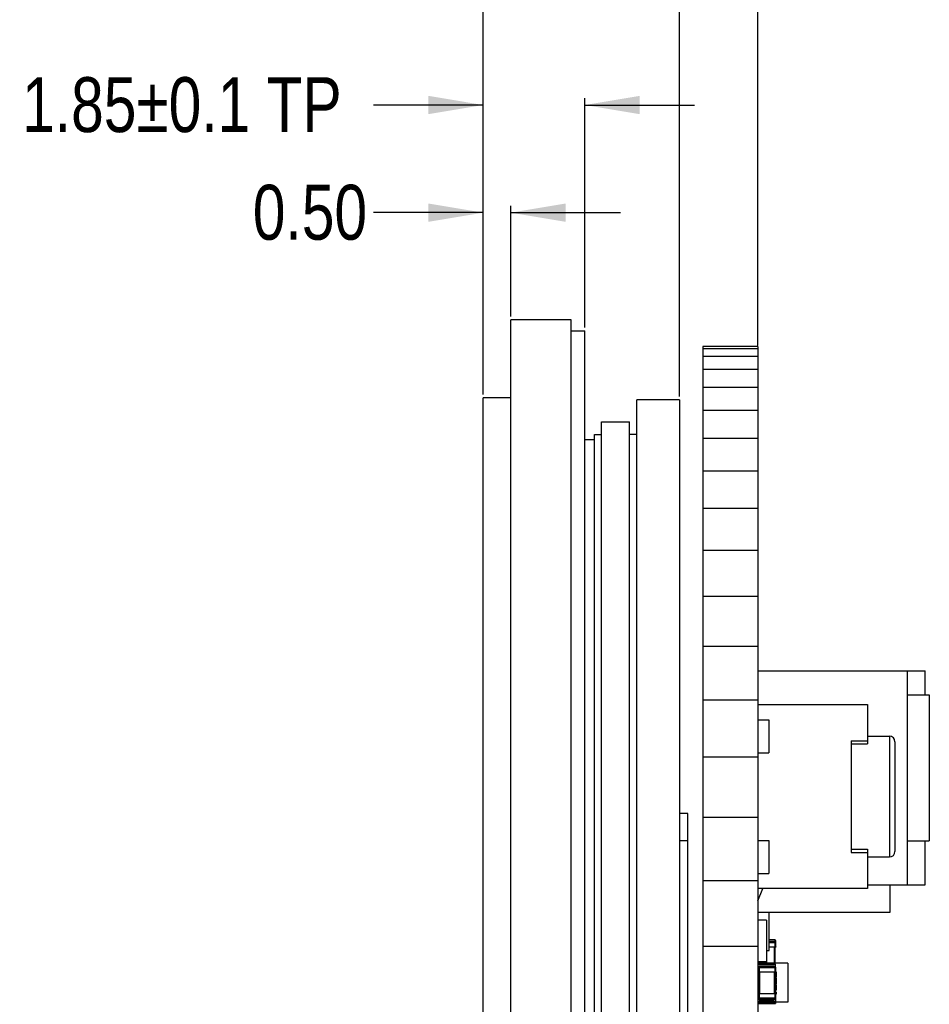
# Model space of a CAD drawing. Header units: millimetres. Extents: x 64 to 213, y 7 to 77.
# Tile 3 of 49: x 124 to 140, y 36 to 54. Entities that reach past the tile are written whole.
import ezdxf

# ---------------------------------------------------------------- set-up
doc = ezdxf.new("R2010")
doc.units = ezdxf.units.MM
doc.header["$LTSCALE"] = 1.21
doc.header["$MEASUREMENT"] = 0
doc.header["$PDMODE"] = 3
doc.header["$PDSIZE"] = 0.3125
doc.layers.get('0').update_dxf_attribs({"linetype": 'CONTINUOUS'})
doc.layers.get('DEFPOINTS').update_dxf_attribs({"linetype": 'CONTINUOUS'})
doc.layers.add('Dim', color=3, linetype='CONTINUOUS', lineweight=25)
doc.styles.get("Standard").update_dxf_attribs({"font": 'txt', "width": 0.8})
doc.dimstyles.get("Standard").update_dxf_attribs({"dimtxt": 0.15625, "dimasz": 0.1875, "dimexe": 0.125, "dimexo": 0.0625, "dimgap": 0.09, "dimtad": 0, "dimtih": 1, "dimtoh": 1, "dimzin": 4, "dimdsep": 46, "dimtxsty": 'STANDARD', "dimblk": '_FILLED', "dimblk1": '_FILLED', "dimblk2": '_FILLED', "dimcen": 0.09, "dimazin": 1, "dimtp": 0.01, "dimtm": 0.01, "dimtfac": 1, "dimtofl": 0, "dimtmove": 0, "dimatfit": 3, "dimldrblk": '_FILLED', "dimfxl": 1, "dimtolj": 1, "dimtzin": 4, "dimarcsym": 0})

# ---------------------------------------------------------------- blocks, each defined once
blk = doc.blocks.new('_FILLED')
at = {"color": 0, "linetype": 'ByBlock'}
blk.add_solid([(0, 0), (-1, 0.167), (-1, -0.167)], dxfattribs=at)
blk = doc.blocks.new('*D12')
at = {"color": 0, "linetype": 'ByBlock', "lineweight": -2}
for p, q in [((132.27, 46.836), (132.27, 52.235)), ((134.12, 48.056), (134.12, 52.235)), ((132.27, 52.11), (130.27, 52.11)), ((134.12, 52.11), (136.12, 52.11))]:
    blk.add_line(p, q, dxfattribs=at)
at = {"layer": 'DEFPOINTS', "color": 0, "linetype": 'ByBlock'}
for p in [(134.12, 47.994), (132.27, 46.774)]:
    blk.add_point(p, dxfattribs=at)
at = {"color": 0, "linetype": 'ByBlock', "lineweight": -2}
blk.add_blockref('_FILLED', (132.27, 52.11), dxfattribs=at)
at = {"color": 0, "linetype": 'ByBlock', "lineweight": -2, "rotation": 180}
blk.add_blockref('_FILLED', (134.12, 52.11), dxfattribs=at)
at = {"color": 0, "linetype": 'ByBlock', "lineweight": -2, "insert": (126.78, 52.11), "char_height": 1, "attachment_point": 5}
blk.add_mtext('\\A1;1.85%%p0.1 TP', dxfattribs=at)
blk = doc.blocks.new('*D10')
at = {"color": 0, "linetype": 'ByBlock', "lineweight": -2}
for p, q in [((132.27, 46.899), (132.27, 50.274)), ((132.77, 48.256), (132.77, 50.274)), ((132.27, 50.149), (130.27, 50.149)), ((132.77, 50.149), (134.77, 50.149))]:
    blk.add_line(p, q, dxfattribs=at)
at = {"layer": 'DEFPOINTS', "color": 0, "linetype": 'ByBlock'}
for p in [(132.77, 48.194), (132.27, 46.836)]:
    blk.add_point(p, dxfattribs=at)
at = {"color": 0, "linetype": 'ByBlock', "lineweight": -2}
blk.add_blockref('_FILLED', (132.27, 50.149), dxfattribs=at)
at = {"color": 0, "linetype": 'ByBlock', "lineweight": -2, "rotation": 180}
blk.add_blockref('_FILLED', (132.77, 50.149), dxfattribs=at)
at = {"color": 0, "linetype": 'ByBlock', "lineweight": -2, "insert": (129.113, 50.149), "char_height": 1, "attachment_point": 5}
blk.add_mtext('\\A1;0.50', dxfattribs=at)
blk = doc.blocks.new('*D16')
at = {"color": 0, "linetype": 'ByBlock', "lineweight": -2}
for p, q in [((132.27, 46.836), (132.27, 54.901)), ((135.845, 46.801), (135.845, 54.901)), ((132.27, 54.776), (131.27, 54.776)), ((134.845, 54.776), (133.27, 54.776))]:
    blk.add_line(p, q, dxfattribs=at)
at = {"layer": 'DEFPOINTS', "color": 0, "linetype": 'ByBlock'}
for p in [(132.27, 46.774), (135.845, 46.739)]:
    blk.add_point(p, dxfattribs=at)
at = {"color": 0, "linetype": 'ByBlock', "lineweight": -2, "rotation": 180}
blk.add_blockref('_FILLED', (132.27, 54.776), dxfattribs=at)
at = {"color": 0, "linetype": 'ByBlock', "lineweight": -2}
blk.add_blockref('_FILLED', (135.845, 54.776), dxfattribs=at)
at = {"color": 0, "linetype": 'ByBlock', "lineweight": -2, "insert": (127.18, 54.776), "char_height": 1, "attachment_point": 5}
blk.add_mtext('\\A1;3.58 TP+LCD', dxfattribs=at)
blk = doc.blocks.new('*D14')
at = {"color": 0, "linetype": 'ByBlock', "lineweight": -2}
for p, q in [((132.27, 46.836), (132.27, 58.625)), ((132.27, 58.5), (133.613, 58.5)), ((137.27, 58.5), (135.927, 58.5)), ((137.27, 47.728), (137.27, 58.625))]:
    blk.add_line(p, q, dxfattribs=at)
at = {"layer": 'DEFPOINTS', "color": 0, "linetype": 'ByBlock'}
for p in [(137.27, 47.666), (132.27, 46.774)]:
    blk.add_point(p, dxfattribs=at)
at = {"color": 0, "linetype": 'ByBlock', "lineweight": -2, "rotation": 180}
blk.add_blockref('_FILLED', (132.27, 58.5), dxfattribs=at)
at = {"color": 0, "linetype": 'ByBlock', "lineweight": -2}
blk.add_blockref('_FILLED', (137.27, 58.5), dxfattribs=at)
at = {"color": 0, "linetype": 'ByBlock', "lineweight": -2, "insert": (134.77, 58.5), "char_height": 1, "attachment_point": 5}
blk.add_mtext('\\A1;5.00', dxfattribs=at)

msp = doc.modelspace()

# ---------------------------------------------------------------- linework, layer by layer
at = {"color": 7, "linetype": 'Continuous'}
for p, q in [((132.77, 9.684), (132.77, 48.194)), ((133.87, 48.194), (132.77, 48.194)), ((133.87, 9.684), (133.87, 48.194)), ((133.87, 47.994), (134.12, 47.994)), ((134.12, 9.884), (134.12, 47.994)), ((136.27, 47.71), (136.27, 8.184)), ((137.27, 47.71), (136.27, 47.71)), ((137.27, 47.666), (136.27, 47.666)), ((137.27, 47.71), (137.27, 8.184)), ((137.27, 47.526), (136.27, 47.526)), ((137.27, 47.291), (136.27, 47.291)), ((137.27, 46.963), (136.27, 46.963)), ((132.27, 11.104), (132.27, 46.774)), ((132.77, 46.774), (132.27, 46.774)), ((135.065, 8.202), (135.065, 46.739)), ((135.845, 46.739), (135.065, 46.739)), ((135.845, 46.739), (135.845, 8.202)), ((137.27, 46.543), (136.27, 46.543)), ((134.425, 8.402), (134.425, 46.339)), ((134.425, 46.339), (134.935, 46.339)), ((134.935, 8.402), (134.935, 46.339)), ((134.295, 11.789), (134.295, 46.109)), ((134.295, 46.109), (134.425, 46.109)), ((135.065, 46.109), (134.935, 46.109)), ((134.295, 46.009), (134.12, 46.009)), ((137.27, 46.033), (136.27, 46.033)), ((137.27, 45.436), (136.27, 45.436)), ((137.27, 44.756), (136.27, 44.756)), ((137.27, 43.994), (136.27, 43.994)), ((137.27, 43.156), (136.27, 43.156)), ((137.27, 42.246), (136.27, 42.246)), ((137.27, 41.803), (140.32, 41.803)), ((139.995, 37.903), (139.995, 41.803)), ((140.32, 41.362), (140.32, 41.803)), ((137.27, 41.268), (136.27, 41.268)), ((139.995, 41.362), (140.395, 41.362)), ((140.395, 41.362), (140.395, 38.704)), ((137.27, 41.185), (139.27, 41.185)), ((139.27, 41.185), (139.27, 40.47)), ((137.27, 40.91), (137.47, 40.91)), ((137.47, 40.91), (137.47, 40.31)), ((139.27, 40.61), (139.67, 40.61)), ((139.67, 40.61), (139.67, 38.41)), ((138.97, 40.528), (138.97, 38.492)), ((138.97, 40.528), (139.27, 40.528)), ((138.97, 40.47), (139.27, 40.47)), ((139.77, 40.51), (139.77, 38.51)), ((137.27, 40.227), (136.27, 40.227)), ((137.27, 40.31), (137.47, 40.31)), ((135.995, 39.202), (135.845, 39.202)), ((135.995, 8.219), (135.995, 39.202)), ((137.27, 39.128), (136.27, 39.128)), ((135.995, 38.702), (135.845, 38.702)), ((137.27, 38.71), (137.47, 38.71)), ((137.47, 38.71), (137.47, 38.11)), ((139.995, 38.704), (140.395, 38.704)), ((140.32, 37.903), (140.32, 38.704)), ((138.97, 38.55), (139.27, 38.55)), ((138.97, 38.492), (139.27, 38.492)), ((139.27, 38.55), (139.27, 37.835)), ((139.27, 38.41), (139.67, 38.41)), ((137.27, 38.11), (137.47, 38.11)), ((137.27, 37.977), (136.27, 37.977)), ((139.27, 37.903), (140.32, 37.903)), ((139.685, 37.403), (139.685, 37.903)), ((137.27, 37.61), (137.36, 37.835)), ((139.27, 37.835), (137.27, 37.835)), ((137.27, 37.403), (139.685, 37.403)), ((137.475, 36.703), (137.475, 37.403)), ((137.43, 37.259), (137.27, 37.259)), ((137.43, 37.259), (137.43, 36.496)), ((137.27, 36.781), (136.27, 36.781)), ((137.58, 36.898), (137.475, 36.898)), ((137.475, 36.878), (137.58, 36.878)), ((137.58, 36.87), (137.475, 36.87)), ((137.475, 36.85), (137.58, 36.85)), ((137.58, 36.898), (137.58, 36.77)), ((137.58, 36.878), (137.6, 36.878)), ((137.58, 36.85), (137.6, 36.85)), ((137.6, 36.77), (137.6, 36.878)), ((137.43, 36.703), (137.475, 36.703)), ((137.475, 36.77), (137.58, 36.77)), ((137.57, 36.77), (137.57, 36.473)), ((137.58, 36.77), (137.59, 36.77)), ((137.59, 36.473), (137.59, 36.77)), ((137.59, 36.77), (137.6, 36.77)), ((137.6, 36.769), (137.59, 36.769)), ((137.6, 36.77), (137.6, 36.769)), ((137.43, 36.497), (137.27, 36.497)), ((137.43, 36.496), (137.27, 36.496)), ((137.27, 36.454), (137.595, 36.454)), ((137.29, 36.496), (137.29, 36.454)), ((137.295, 36.429), (137.295, 36.415)), ((137.295, 36.429), (137.57, 36.429)), ((137.31, 36.454), (137.31, 36.496)), ((137.315, 36.454), (137.315, 36.473)), ((137.82, 36.473), (137.315, 36.473)), ((137.57, 36.416), (137.57, 36.429)), ((137.595, 36.409), (137.595, 36.454)), ((137.82, 36.473), (137.82, 35.764)), ((137.27, 36.354), (137.28, 36.354)), ((137.28, 36.353), (137.27, 36.353)), ((137.28, 36.325), (137.27, 36.325)), ((137.27, 36.324), (137.28, 36.324)), ((137.27, 36.322), (137.28, 36.322)), ((137.28, 36.322), (137.27, 36.322)), ((137.28, 36.32), (137.27, 36.32)), ((137.27, 36.32), (137.28, 36.32)), ((137.28, 36.396), (137.28, 36.316)), ((137.28, 36.396), (137.3, 36.396)), ((137.28, 36.315), (137.28, 36.316)), ((137.28, 36.316), (137.29, 36.316)), ((137.28, 36.315), (137.28, 36.312)), ((137.29, 36.315), (137.28, 36.315)), ((137.28, 36.311), (137.28, 36.312)), ((137.28, 36.312), (137.29, 36.312)), ((137.28, 36.311), (137.28, 36.29)), ((137.29, 36.311), (137.28, 36.311)), ((137.28, 36.29), (137.28, 36.289)), ((137.29, 36.29), (137.28, 36.29)), ((137.29, 36.316), (137.29, 35.916)), ((137.29, 36.316), (137.3, 36.316)), ((137.3, 36.316), (137.3, 36.416)), ((137.58, 36.416), (137.3, 36.416)), ((137.3, 36.396), (137.58, 36.396)), ((137.3, 36.316), (137.58, 36.316)), ((137.31, 35.916), (137.31, 36.316)), ((137.57, 36.316), (137.57, 35.916)), ((137.58, 36.416), (137.58, 36.316)), ((137.58, 36.396), (137.6, 36.396)), ((137.58, 36.316), (137.59, 36.316)), ((137.59, 35.916), (137.59, 36.316)), ((137.59, 36.316), (137.6, 36.316)), ((137.6, 36.315), (137.59, 36.315)), ((137.595, 36.315), (137.595, 35.916)), ((137.595, 36.268), (137.605, 36.268)), ((137.6, 36.316), (137.6, 36.396)), ((137.6, 36.318), (137.605, 36.318)), ((137.6, 36.316), (137.6, 36.315)), ((137.605, 36.318), (137.605, 36.216)), ((137.595, 36.216), (137.605, 36.216)), ((137.595, 36.203), (137.605, 36.203)), ((137.595, 36.101), (137.605, 36.101)), ((137.595, 36.087), (137.605, 36.087)), ((137.605, 36.203), (137.605, 36.101)), ((137.605, 36.087), (137.605, 35.985)), ((137.28, 35.916), (137.28, 35.836)), ((137.3, 35.916), (137.28, 35.916)), ((137.3, 35.816), (137.3, 35.916)), ((137.58, 35.916), (137.3, 35.916)), ((137.58, 35.916), (137.58, 35.816)), ((137.6, 35.916), (137.58, 35.916)), ((137.595, 36.037), (137.605, 36.037)), ((137.595, 35.985), (137.605, 35.985)), ((137.595, 35.948), (137.605, 35.948)), ((137.595, 35.926), (137.605, 35.926)), ((137.6, 35.832), (137.6, 35.916)), ((137.6, 35.912), (137.605, 35.912)), ((137.6, 35.912), (137.605, 35.912)), ((137.605, 35.948), (137.605, 35.912)), ((137.605, 35.912), (137.605, 35.912)), ((137.27, 35.874), (137.28, 35.874)), ((137.27, 35.774), (137.595, 35.774)), ((137.27, 35.773), (137.595, 35.773)), ((137.27, 35.745), (137.595, 35.745)), ((137.27, 35.744), (137.595, 35.744)), ((137.27, 35.742), (137.595, 35.742)), ((137.27, 35.742), (137.595, 35.742)), ((137.27, 35.74), (137.595, 35.74)), ((137.27, 35.74), (137.595, 35.74)), ((137.28, 35.836), (137.28, 35.835)), ((137.3, 35.836), (137.28, 35.836)), ((137.295, 35.816), (137.295, 35.799)), ((137.295, 35.799), (137.57, 35.799)), ((137.295, 35.773), (137.295, 35.77)), ((137.295, 35.77), (137.315, 35.77)), ((137.58, 35.836), (137.3, 35.836)), ((137.3, 35.815), (137.3, 35.816)), ((137.3, 35.816), (137.58, 35.816)), ((137.58, 35.815), (137.3, 35.815)), ((137.315, 35.764), (137.315, 35.773)), ((137.82, 35.767), (137.315, 35.767)), ((137.82, 35.764), (137.315, 35.764)), ((137.57, 35.815), (137.57, 35.799)), ((137.6, 35.836), (137.58, 35.836)), ((137.58, 35.816), (137.58, 35.815)), ((137.595, 35.822), (137.595, 35.774)), ((137.595, 35.773), (137.595, 35.774)), ((137.595, 35.764), (137.595, 35.745)), ((137.595, 35.745), (137.595, 35.744)), ((137.595, 35.744), (137.595, 35.742)), ((137.595, 35.742), (137.595, 35.742)), ((137.595, 35.742), (137.595, 35.74)), ((137.595, 35.74), (137.595, 35.74)), ((137.6, 35.835), (137.6, 35.836)), ((137.6, 35.831), (137.6, 35.832))]:
    msp.add_line(p, q, dxfattribs=at)
for centre, radius, start, end in [((139.67, 40.51), 0.1, 360, 90), ((139.67, 38.51), 0.1, 270, 360), ((137.58, 36.878), 0.02, 360, 90), ((137.58, 36.85), 0.02, 0.002, 90), ((137.3, 36.396), 0.02, 90, 180), ((137.3, 36.29), 0.02, 180.0013, 239.8098), ((137.3, 36.289), 0.02, 180.002, 239.8024), ((137.58, 36.396), 0.02, 0.002, 90), ((137.3, 35.836), 0.02, 180.0007, 269.9994), ((137.3, 35.835), 0.02, 180.002, 270), ((137.58, 35.836), 0.02, 270.0006, 359.9993), ((137.58, 35.835), 0.02, 270, 360), ((137.58, 35.832), 0.02, 317.553, 0.0002), ((137.58, 35.831), 0.02, 317.549, 359.998)]:
    msp.add_arc(centre, radius, start, end, dxfattribs=at)
msp.add_open_spline([(137.6, 35.832), (137.6, 35.832), (137.6, 35.832), (137.6, 35.832), (137.6, 35.832), (137.6, 35.832), (137.6, 35.832), (137.6, 35.832)], degree=3, knots=[0, 0, 0, 0, 0.063187, 0.141593, 0.251176, 0.563625, 1, 1, 1, 1], dxfattribs=at)

# ---------------------------------------------------------------- dimensions: what is measured, and where the dimension line sits
at = {"layer": 'Dim'}
for base, p1, p2, picture, middle in [((132.27, 58.5), (137.27, 47.666), (132.27, 46.774), '*D14', (134.77, 58.5)), ((132.27, 50.149), (132.77, 48.194), (132.27, 46.836), '*D10', (129.113, 50.149))]:
    dim = msp.add_linear_dim(base=base, p1=p1, p2=p2, dimstyle='STANDARD', override={"dimtxt": 1, "dimasz": 1, "dimtih": 0, "dimtoh": 0, "dimzin": 0, "dimcen": 0.198, "dimadec": 0, "dimazin": 0, "dimtp": 0, "dimtm": 0, "dimtdec": 4, "dimtzin": 0}, dxfattribs=at)
    dim.commit()
    dim.dimension.update_dxf_attribs({"geometry": picture, "text_midpoint": middle})
dim = msp.add_linear_dim(base=(132.270001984, 54.775686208), p1=(135.845001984, 46.73884658), p2=(132.270001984, 46.773846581), text='<> TP+LCD', dimstyle='STANDARD', override={"dimtxt": 1, "dimasz": 1, "dimtih": 0, "dimtoh": 0, "dimzin": 0, "dimpost": '<>', "dimcen": 0.198, "dimadec": 0, "dimazin": 0, "dimtp": 0, "dimtm": 0, "dimtdec": 4, "dimtzin": 0}, dxfattribs=at)
dim.commit()
dim.dimension.update_dxf_attribs({"geometry": '*D16', "text_midpoint": (127.180001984, 54.775686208), "dimtype": 160})
dim = msp.add_linear_dim(base=(132.27, 52.11), p1=(134.12, 47.994), p2=(132.27, 46.774), text='<>%%p0.1 TP', dimstyle='STANDARD', override={"dimtxt": 1, "dimasz": 1, "dimtih": 0, "dimtoh": 0, "dimzin": 0, "dimpost": '<>', "dimcen": 0.198, "dimadec": 0, "dimazin": 0, "dimtp": 0, "dimtm": 0, "dimtdec": 4, "dimtzin": 0}, dxfattribs=at)
dim.commit()
dim.dimension.update_dxf_attribs({"geometry": '*D12', "text_midpoint": (126.78, 52.11)})

doc.saveas('drawing.dxf')
